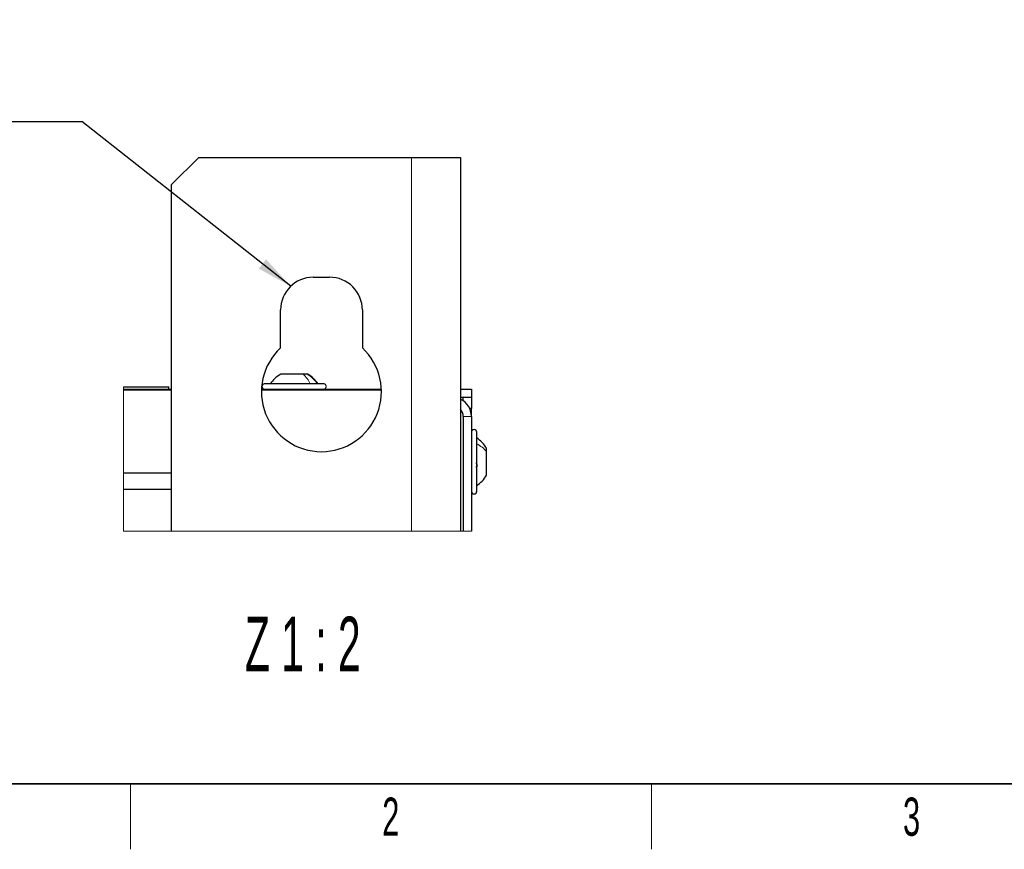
# Paper-space layout 'Blatt3' of a CAD drawing. Header units: millimetres. Extents: x 5 to 418, y 2 to 292.
# Tile 2 of 82: x 64 to 154, y 6 to 82. Entities that reach past the tile are written whole.
import ezdxf

# ---------------------------------------------------------------- set-up
doc = ezdxf.new("R2010")
doc.units = ezdxf.units.MM
doc.layers.add('SLD-0', color=7, linetype='Continuous')
doc.styles.add('SLDTEXTSTYLE1', font='TXT', dxfattribs={"width": 0.605})
doc.styles.add('SLDTEXTSTYLE3', font='TXT', dxfattribs={"width": 0.56})
doc.dimstyles.new('SLDDIMSTYLE3', dxfattribs={"dimtxt": 0.18, "dimasz": 3.302, "dimexe": 0, "dimexo": 0.0625, "dimgap": 0, "dimtad": 0, "dimtih": 1, "dimtoh": 1, "dimdec": 0, "dimrnd": 1e-09, "dimzin": 0, "dimdsep": 46, "dimtxsty": 'Standard', "dimsah": 1, "dimcen": 0.09, "dimadec": 0, "dimazin": 0, "dimtfac": 3.302, "dimtdec": 0, "dimtofl": 0, "dimtmove": 0, "dimatfit": 3, "dimfxl": 1, "dimfrac": 2, "dimtolj": 1, "dimtzin": 0, "dimarcsym": 0})

# ---------------------------------------------------------------- blocks, each defined once
blk = doc.blocks.new('SW_NOTE_0_1')
at = {"layer": 'SLD-0', "color": 0}
blk.add_line((-27.365, 0), (0, 0), dxfattribs=at)
at = {"layer": 'SLD-0', "color": 0, "char_height": 3.5, "attachment_point": 1, "style": 'SLDTEXTSTYLE1'}
for s, insert in [('für M12 (4x)', (-27.775, 8.94)), ('for M12 (4x)', (-26.438, 4.405))]:
    blk.add_mtext(s, dxfattribs=dict(at, insert=insert))

psp = doc.layouts.new('Blatt3')

# ---------------------------------------------------------------- linework, layer by layer
at = {"color": 7, "linetype": 'Continuous', "lineweight": 25}
for p, q in [((79.9946, 69.475), (77.4946, 66.975)), ((79.9946, 69.475), (99.4946, 69.475)), ((99.4946, 69.475), (103.9946, 69.475)), ((103.9946, 69.475), (103.9946, 35.1817)), ((77.4946, 35.1817), (77.4946, 66.975)), ((90.4946, 58.475), (91.9946, 58.475)), ((87.4946, 51.9983), (87.4946, 55.475)), ((94.9946, 55.475), (94.9946, 51.9983)), ((89.5754, 49.575), (87.5071, 49.575)), ((89.982, 49.575), (89.5754, 49.575)), ((73.1056, 48.425), (74.8696, 48.425)), ((73.1056, 48.2), (77.4946, 48.2)), ((73.1056, 48.15), (77.4946, 48.15)), ((74.8696, 48.425), (77.2446, 48.425)), ((77.2446, 48.2), (77.2446, 48.425)), ((85.7474, 48.15), (96.7418, 48.15)), ((85.7492, 48.2), (96.74, 48.2)), ((91.4446, 48.7), (86.0446, 48.7)), ((103.9946, 48.2), (104.9946, 48.2)), ((104.9946, 48.2), (104.9946, 47.45)), ((104.9946, 47.45), (103.9946, 47.45)), ((104.2446, 47.1361), (104.2446, 47.45)), ((104.9946, 47.45), (104.9946, 46.45)), ((103.9946, 46.15), (104.1376, 46.15)), ((104.9946, 46.45), (104.8257, 46.45)), ((104.9946, 45.7), (104.9946, 46.45)), ((104.2446, 45.7), (104.2446, 35.1817)), ((104.9946, 45.7), (104.9946, 35.1817)), ((105.4946, 38.85), (105.4946, 44.25)), ((106.3696, 42.4765), (106.3696, 42.7875)), ((106.3696, 40.3125), (106.3696, 42.4765)), ((73.1056, 40.525), (77.4946, 40.525)), ((73.1056, 39.025), (77.4946, 39.025))]:
    psp.add_line(p, q, dxfattribs=at)
at = {"color": 7, "linetype": 'Continuous', "lineweight": 18}
for p, q in [((99.4946, 35.1817), (99.4946, 69.475)), ((104.2446, 45.7), (104.9946, 45.7))]:
    psp.add_line(p, q, dxfattribs=at)
at = {"color": 7, "linetype": 'Continuous', "lineweight": 18, "flags": 128}
psp.add_lwpolyline([(73.1056, 48.425), (73.1056, 48.2), (73.1056, 48.15), (73.1056, 40.525), (73.1056, 39.025), (73.1056, 35.1817), (77.4946, 35.1817), (99.4946, 35.1817), (103.9946, 35.1817), (104.2446, 35.1817), (104.9946, 35.1817)], dxfattribs=at)
at = {"color": 7, "linetype": 'Continuous', "lineweight": 25}
for centre, radius, start, end in [((90.4946, 55.475), 3, 89.999939, 179.999777), ((91.9946, 55.475), 3, 359.99998, 90.000162), ((91.2446, 47.975), 5.5, 132.985857, 47.014143), ((86.0446, 48.45), 0.25, 89.998292, 270.001708), ((91.4446, 48.45), 0.25, 269.998292, 90.001708), ((103.2446, 45.7), 1.75, 0.000489, 64.622892), ((103.2446, 45.7), 1, 359.999162, 41.410263), ((105.2446, 44.25), 0.25, 0, 180), ((105.2446, 38.85), 0.25, 180, 0)]:
    psp.add_arc(centre, radius, start, end, dxfattribs=at)
for points, knots in [([(87.5071, 49.575), (87.3216, 49.4567), (86.9506, 49.2202), (86.6799, 48.8734), (86.5446, 48.7)], [0, 0, 0, 0, 0.4999996, 1, 1, 1, 1]), ([(87.5071, 49.575), (87.3216, 49.4567), (86.9507, 49.2202), (86.68, 48.8734), (86.5446, 48.7)], [0, 0, 0, 0, 0.5000011, 1, 1, 1, 1]), ([(87.5073, 49.575), (87.3218, 49.4567), (86.9509, 49.2202), (86.6803, 48.8734), (86.5449, 48.7)], [0, 0, 0, 0, 0.4999888, 1, 1, 1, 1]), ([(89.5971, 49.4894), (89.6089, 49.4997), (89.6282, 49.5165), (89.6341, 49.5411), (89.6364, 49.5506)], [0, 0, 0, 0, 0.6128356, 1, 1, 1, 1]), ([(90.9442, 48.7), (90.8089, 48.8734), (90.5383, 49.2202), (90.1673, 49.4567), (89.9819, 49.575)], [0, 0, 0, 0, 0.5000112, 1, 1, 1, 1]), ([(90.9446, 48.7), (90.8092, 48.8734), (90.5385, 49.2202), (90.1676, 49.4567), (89.9821, 49.575)], [0, 0, 0, 0, 0.5000004, 1, 1, 1, 1]), ([(90.9445, 48.7), (90.8092, 48.8734), (90.5385, 49.2202), (90.1675, 49.4567), (89.9821, 49.575)], [0, 0, 0, 0, 0.4999989, 1, 1, 1, 1]), ([(106.3696, 42.7875), (106.2513, 42.9729), (106.0148, 43.3439), (105.668, 43.6146), (105.4946, 43.75)], [0, 0, 0, 0, 0.5000017, 1, 1, 1, 1]), ([(105.409, 41.4559), (105.4211, 41.4408), (105.4475, 41.4078), (105.4726, 41.344), (105.49, 41.2715), (105.4966, 41.1969), (105.4913, 41.1294), (105.476, 41.0775), (105.4466, 41.0411), (105.421, 41.0408), (105.409, 41.0406)], [0, 0, 0, 0, 0.12046457, 0.26409264, 0.42523842, 0.58764016, 0.73234279, 0.84591072, 0.92811893, 1, 1, 1, 1]), ([(105.4946, 39.35), (105.668, 39.4853), (106.0148, 39.756), (106.2513, 40.127), (106.3696, 40.3125)], [0, 0, 0, 0, 0.5000067, 1, 1, 1, 1])]:
    psp.add_open_spline(points, degree=3, knots=knots, dxfattribs=at)
at = {"color": 7, "linetype": 'Continuous', "lineweight": 18}
for points, knots in [([(90.2216, 48.7), (90.1339, 48.8707), (89.9658, 49.1977), (89.7016, 49.453), (89.5754, 49.575)], [0, 0, 0, 0, 0.5221335, 1, 1, 1, 1]), ([(90.8861, 48.7), (90.7547, 48.8732), (90.4925, 49.2186), (90.1299, 49.4564), (89.9492, 49.575)], [0, 0, 0, 0, 0.501523, 1, 1, 1, 1]), ([(105.4946, 43.1971), (105.6661, 43.0983), (105.9982, 42.9069), (106.2485, 42.6168), (106.3696, 42.4765)], [0, 0, 0, 0, 0.5163018, 1, 1, 1, 1])]:
    psp.add_open_spline(points, degree=3, knots=knots, dxfattribs=at)
at = {"layer": 'SLD-0', "lineweight": 35}
psp.add_line((26, 12), (408, 12), dxfattribs=at)
at = {"layer": 'SLD-0', "lineweight": 18}
for p, q in [((73.75, 6), (73.75, 12)), ((121.5, 6), (121.5, 12))]:
    psp.add_line(p, q, dxfattribs=at)

# ---------------------------------------------------------------- block references
at = {"layer": 'SLD-0', "color": 7}
psp.add_blockref('SW_NOTE_0_1', (69.2759, 72.7558), dxfattribs=at)

# ---------------------------------------------------------------- texts
at = {"layer": 'SLD-0', "attachment_point": 2}
for s, insert, char_height, style in [('Z 1 : 2', (89.5327, 27.3393), 5, 'SLDTEXTSTYLE3'), ('2', (97.6027, 10.743), 3.5, 'SLDTEXTSTYLE1'), ('3', (145.3527, 10.743), 3.5, 'SLDTEXTSTYLE1')]:
    psp.add_mtext(s, dxfattribs=dict(at, insert=insert, char_height=char_height, style=style))

# ---------------------------------------------------------------- leaders
at = {"layer": 'SLD-0', "color": 7}
psp.add_leader([(88.4253, 57.647), (69.2759, 72.7558)], dimstyle='SLDDIMSTYLE3', dxfattribs=at)

doc.saveas('drawing.dxf')
